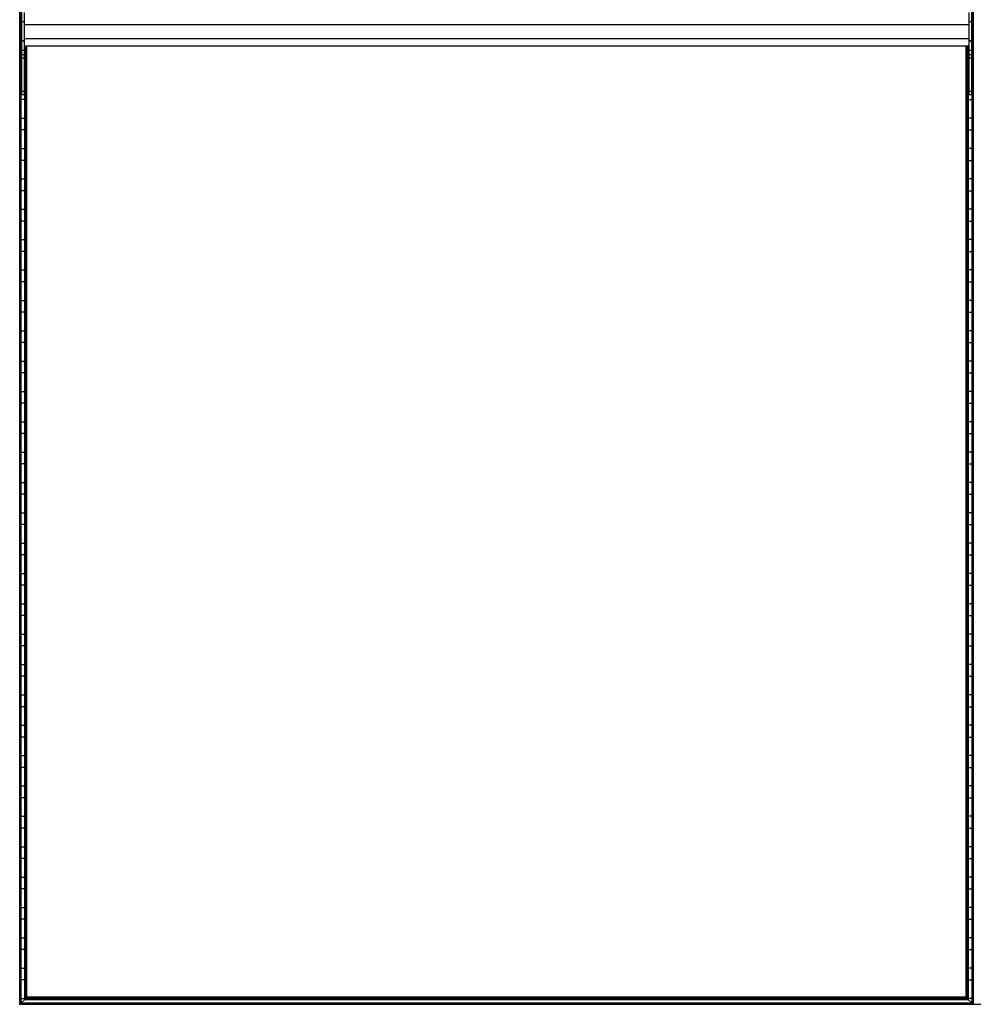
# Model space of a CAD drawing. Header units: millimetres. Extents: x -503 to 1509, y -1200 to 1200.
# Tile 1 of 4: x -503 to 503, y -1200 to -162. Entities that reach past the tile are written whole.
import ezdxf

# ---------------------------------------------------------------- set-up
doc = ezdxf.new("R2010")
doc.units = ezdxf.units.MM

msp = doc.modelspace()

# ---------------------------------------------------------------- linework, layer by layer
at = {"color": 7, "linetype": 'Continuous', "lineweight": 25}
for p, q in [((-502.9, 1200), (-502.9, -1200)), ((-502.5, -1199.7), (-502.5, 1199.7)), ((-501.7, 1198.8), (-501.7, -1198.9)), ((-501.4, -1198.5), (-501.4, 1198.5)), ((501.4, 1198.5), (501.4, -1198.5)), ((501.7, -1198.9), (501.7, 1198.8)), ((502.5, 1199.7), (502.5, -1199.7)), ((502.9, -1200), (502.9, 1200)), ((-501, -154.5), (-501, -241.2)), ((-498, -154.5), (-498, -241.2)), ((498, -154.5), (498, -241.2)), ((501, -154.5), (501, -241.2)), ((-498, -164.3), (-501, -164.3)), ((501, -164.3), (498, -164.3)), ((-501.4, -169.8), (-501, -169.8)), ((-498, -166.9), (498, -166.9)), ((501.4, -169.8), (501, -169.8)), ((-501, -182.2), (-501.4, -182.2)), ((-498, -184.3), (-501, -184.3)), ((-498, -184.5), (-501, -184.5)), ((-498, -181.9), (498, -181.9)), ((501, -184.3), (498, -184.3)), ((501, -184.5), (498, -184.5)), ((501, -182.2), (501.4, -182.2)), ((-498, -194.5), (-501, -194.5)), ((-498, -189.5), (498, -189.5)), ((-497.6, -189.5), (-497.6, -1194.8)), ((-497.3, -1194.4), (-497.3, -189.5)), ((-496.5, -189.5), (-496.5, -1193.6)), ((-496.1, -1193.3), (-496.1, -189.5)), ((-495.4, -1192.5), (-495.4, -189.5)), ((495.4, -1192.5), (495.4, -189.5)), ((496.1, -189.5), (496.1, -1193.3)), ((496.5, -1193.6), (496.5, -189.5)), ((497.3, -189.5), (497.3, -1194.4)), ((497.6, -1194.8), (497.6, -189.5)), ((501, -194.5), (498, -194.5)), ((-501.4, -201.8), (-501, -201.8)), ((-498, -198.9), (-501, -198.9)), ((-498, -202.5), (-501, -202.5)), ((-498, -201.8), (-497.6, -201.8)), ((498, -201.8), (497.6, -201.8)), ((501, -198.9), (498, -198.9)), ((501, -202.5), (498, -202.5)), ((501.4, -201.8), (501, -201.8)), ((-501, -214.2), (-501.4, -214.2)), ((-497.6, -214.2), (-498, -214.2)), ((497.6, -214.2), (498, -214.2)), ((501, -214.2), (501.4, -214.2)), ((-501.4, -233.8), (-501, -233.8)), ((-498, -237.6), (-501, -237.6)), ((-498, -233.8), (-497.6, -233.8)), ((498, -233.8), (497.6, -233.8)), ((501, -237.6), (498, -237.6)), ((501.4, -233.8), (501, -233.8)), ((-497.6, -246.2), (-501.4, -246.2)), ((-498, -241.2), (-501, -241.2)), ((497.6, -246.2), (501.4, -246.2)), ((501, -241.2), (498, -241.2)), ((-501.4, -265.8), (-497.6, -265.8)), ((501.4, -265.8), (497.6, -265.8)), ((-497.6, -278.2), (-501.4, -278.2)), ((497.6, -278.2), (501.4, -278.2)), ((-501.4, -297.8), (-497.6, -297.8)), ((501.4, -297.8), (497.6, -297.8)), ((-497.6, -310.2), (-501.4, -310.2)), ((497.6, -310.2), (501.4, -310.2)), ((-501.4, -329.8), (-497.6, -329.8)), ((501.4, -329.8), (497.6, -329.8)), ((-497.6, -342.2), (-501.4, -342.2)), ((497.6, -342.2), (501.4, -342.2)), ((-501.4, -361.8), (-497.6, -361.8)), ((501.4, -361.8), (497.6, -361.8)), ((-497.6, -374.2), (-501.4, -374.2)), ((497.6, -374.2), (501.4, -374.2)), ((-501.4, -393.8), (-497.6, -393.8)), ((501.4, -393.8), (497.6, -393.8)), ((-497.6, -406.2), (-501.4, -406.2)), ((497.6, -406.2), (501.4, -406.2)), ((-501.4, -425.8), (-497.6, -425.8)), ((501.4, -425.8), (497.6, -425.8)), ((-497.6, -438.2), (-501.4, -438.2)), ((497.6, -438.2), (501.4, -438.2)), ((-501.4, -457.8), (-497.6, -457.8)), ((501.4, -457.8), (497.6, -457.8)), ((-497.6, -470.2), (-501.4, -470.2)), ((497.6, -470.2), (501.4, -470.2)), ((-501.4, -489.8), (-497.6, -489.8)), ((501.4, -489.8), (497.6, -489.8)), ((-497.6, -502.2), (-501.4, -502.2)), ((497.6, -502.2), (501.4, -502.2)), ((-501.4, -521.8), (-497.6, -521.8)), ((501.4, -521.8), (497.6, -521.8)), ((-497.6, -534.2), (-501.4, -534.2)), ((497.6, -534.2), (501.4, -534.2)), ((-501.4, -553.8), (-497.6, -553.8)), ((501.4, -553.8), (497.6, -553.8)), ((-497.6, -566.2), (-501.4, -566.2)), ((497.6, -566.2), (501.4, -566.2)), ((-501.4, -585.8), (-497.6, -585.8)), ((501.4, -585.8), (497.6, -585.8)), ((-497.6, -598.2), (-501.4, -598.2)), ((497.6, -598.2), (501.4, -598.2)), ((-501.4, -617.8), (-497.6, -617.8)), ((501.4, -617.8), (497.6, -617.8)), ((-497.6, -630.2), (-501.4, -630.2)), ((497.6, -630.2), (501.4, -630.2)), ((-501.4, -649.8), (-497.6, -649.8)), ((501.4, -649.8), (497.6, -649.8)), ((-497.6, -662.2), (-501.4, -662.2)), ((497.6, -662.2), (501.4, -662.2)), ((-501.4, -681.8), (-497.6, -681.8)), ((501.4, -681.8), (497.6, -681.8)), ((-497.6, -694.2), (-501.4, -694.2)), ((497.6, -694.2), (501.4, -694.2)), ((-501.4, -713.8), (-497.6, -713.8)), ((501.4, -713.8), (497.6, -713.8)), ((-497.6, -726.2), (-501.4, -726.2)), ((497.6, -726.2), (501.4, -726.2)), ((-501.4, -745.8), (-497.6, -745.8)), ((501.4, -745.8), (497.6, -745.8)), ((-497.6, -758.2), (-501.4, -758.2)), ((497.6, -758.2), (501.4, -758.2)), ((-501.4, -777.8), (-497.6, -777.8)), ((501.4, -777.8), (497.6, -777.8)), ((-497.6, -790.2), (-501.4, -790.2)), ((497.6, -790.2), (501.4, -790.2)), ((-501.4, -809.8), (-497.6, -809.8)), ((501.4, -809.8), (497.6, -809.8)), ((-497.6, -822.2), (-501.4, -822.2)), ((497.6, -822.2), (501.4, -822.2)), ((-501.4, -841.8), (-497.6, -841.8)), ((501.4, -841.8), (497.6, -841.8)), ((-497.6, -854.2), (-501.4, -854.2)), ((497.6, -854.2), (501.4, -854.2)), ((-501.4, -873.8), (-497.6, -873.8)), ((501.4, -873.8), (497.6, -873.8)), ((-497.6, -886.2), (-501.4, -886.2)), ((497.6, -886.2), (501.4, -886.2)), ((-501.4, -905.8), (-497.6, -905.8)), ((501.4, -905.8), (497.6, -905.8)), ((-497.6, -918.2), (-501.4, -918.2)), ((497.6, -918.2), (501.4, -918.2)), ((-501.4, -937.8), (-497.6, -937.8)), ((501.4, -937.8), (497.6, -937.8)), ((-497.6, -950.2), (-501.4, -950.2)), ((497.6, -950.2), (501.4, -950.2)), ((-501.4, -969.8), (-497.6, -969.8)), ((501.4, -969.8), (497.6, -969.8)), ((-497.6, -982.2), (-501.4, -982.2)), ((497.6, -982.2), (501.4, -982.2)), ((-501.4, -1001.8), (-497.6, -1001.8)), ((501.4, -1001.8), (497.6, -1001.8)), ((-497.6, -1014.2), (-501.4, -1014.2)), ((497.6, -1014.2), (501.4, -1014.2)), ((-501.4, -1033.8), (-497.6, -1033.8)), ((501.4, -1033.8), (497.6, -1033.8)), ((-497.6, -1046.2), (-501.4, -1046.2)), ((497.6, -1046.2), (501.4, -1046.2)), ((-501.4, -1065.8), (-497.6, -1065.8)), ((501.4, -1065.8), (497.6, -1065.8)), ((-497.6, -1078.2), (-501.4, -1078.2)), ((497.6, -1078.2), (501.4, -1078.2)), ((-501.4, -1097.8), (-497.6, -1097.8)), ((501.4, -1097.8), (497.6, -1097.8)), ((-497.6, -1110.2), (-501.4, -1110.2)), ((497.6, -1110.2), (501.4, -1110.2)), ((-501.4, -1129.8), (-497.6, -1129.8)), ((501.4, -1129.8), (497.6, -1129.8)), ((-497.6, -1142.2), (-501.4, -1142.2)), ((497.6, -1142.2), (501.4, -1142.2)), ((-501.4, -1161.8), (-497.6, -1161.8)), ((501.4, -1161.8), (497.6, -1161.8)), ((-497.6, -1174.2), (-501.4, -1174.2)), ((497.6, -1174.2), (501.4, -1174.2)), ((-496.5, -1193.6), (-497.3, -1194.4)), ((-496.5, -1193.6), (496.5, -1193.6)), ((-495.4, -1192.5), (-496.1, -1193.3)), ((-496.1, -1193.3), (496.1, -1193.3)), ((495.4, -1192.5), (-495.4, -1192.5)), ((495.4, -1192.5), (496.1, -1193.3)), ((497.3, -1194.4), (496.5, -1193.6)), ((-502.9, -1200), (1508.6, -1200)), ((-502.5, -1199.7), (-501.7, -1198.9)), ((-502.5, -1199.7), (502.5, -1199.7)), ((-501.7, -1198.9), (501.7, -1198.9)), ((-501.4, -1193.8), (-497.6, -1193.8)), ((-497.6, -1194.8), (-501.4, -1198.5)), ((-501.4, -1198.5), (501.4, -1198.5)), ((-497.6, -1194.8), (497.6, -1194.8)), ((-497.3, -1194.4), (497.3, -1194.4)), ((501.4, -1193.8), (497.6, -1193.8)), ((497.6, -1194.8), (501.4, -1198.5)), ((502.5, -1199.7), (501.7, -1198.9))]:
    msp.add_line(p, q, dxfattribs=at)
for points in [[(-496.1, -1193.3), (-496.1, -1193.3), (-496.1, -1193.3), (-496.2, -1193.3), (-496.2, -1193.3), (-496.3, -1193.4), (-496.3, -1193.4), (-496.4, -1193.5), (-496.4, -1193.6), (-496.5, -1193.6)], [(-496.1, -1193.3), (-496.1, -1193.3), (-496.1, -1193.3), (-496.2, -1193.3), (-496.2, -1193.3), (-496.3, -1193.4), (-496.3, -1193.4), (-496.4, -1193.5), (-496.4, -1193.6), (-496.5, -1193.6)], [(496.1, -1193.3), (496.1, -1193.3), (496.1, -1193.3), (496.2, -1193.3), (496.2, -1193.3), (496.3, -1193.4), (496.3, -1193.4), (496.4, -1193.5), (496.4, -1193.6), (496.5, -1193.6)], [(496.1, -1193.3), (496.1, -1193.3), (496.1, -1193.3), (496.2, -1193.3), (496.2, -1193.3), (496.3, -1193.4), (496.3, -1193.4), (496.4, -1193.5), (496.4, -1193.6), (496.5, -1193.6)], [(-502.5, -1199.7), (-502.6, -1199.7), (-502.6, -1199.7), (-502.7, -1199.8), (-502.7, -1199.9), (-502.8, -1199.9), (-502.8, -1200), (-502.9, -1200), (-502.9, -1200), (-502.9, -1200)], [(-502.5, -1199.7), (-502.6, -1199.7), (-502.6, -1199.7), (-502.7, -1199.8), (-502.7, -1199.9), (-502.8, -1199.9), (-502.8, -1200), (-502.9, -1200), (-502.9, -1200), (-502.9, -1200)], [(-501.4, -1198.5), (-501.4, -1198.5), (-501.4, -1198.5), (-501.4, -1198.5), (-501.4, -1198.6), (-501.5, -1198.6), (-501.5, -1198.7), (-501.6, -1198.8), (-501.7, -1198.8), (-501.7, -1198.9)], [(-501.4, -1198.5), (-501.4, -1198.5), (-501.4, -1198.5), (-501.4, -1198.5), (-501.4, -1198.6), (-501.5, -1198.6), (-501.5, -1198.7), (-501.6, -1198.8), (-501.7, -1198.8), (-501.7, -1198.9)], [(-497.3, -1194.4), (-497.3, -1194.4), (-497.4, -1194.5), (-497.4, -1194.6), (-497.5, -1194.6), (-497.6, -1194.7), (-497.6, -1194.7), (-497.6, -1194.7), (-497.6, -1194.8), (-497.6, -1194.8)], [(-497.3, -1194.4), (-497.3, -1194.4), (-497.4, -1194.5), (-497.4, -1194.6), (-497.5, -1194.6), (-497.6, -1194.7), (-497.6, -1194.7), (-497.6, -1194.7), (-497.6, -1194.8), (-497.6, -1194.8)], [(497.3, -1194.4), (497.3, -1194.4), (497.4, -1194.5), (497.4, -1194.6), (497.5, -1194.6), (497.6, -1194.7), (497.6, -1194.7), (497.6, -1194.7), (497.6, -1194.8), (497.6, -1194.8)], [(497.3, -1194.4), (497.3, -1194.4), (497.4, -1194.5), (497.4, -1194.6), (497.5, -1194.6), (497.6, -1194.7), (497.6, -1194.7), (497.6, -1194.7), (497.6, -1194.8), (497.6, -1194.8)], [(501.4, -1198.5), (501.4, -1198.5), (501.4, -1198.5), (501.4, -1198.5), (501.4, -1198.6), (501.5, -1198.6), (501.5, -1198.7), (501.6, -1198.8), (501.7, -1198.8), (501.7, -1198.9)], [(501.4, -1198.5), (501.4, -1198.5), (501.4, -1198.5), (501.4, -1198.5), (501.4, -1198.6), (501.5, -1198.6), (501.5, -1198.7), (501.6, -1198.8), (501.7, -1198.8), (501.7, -1198.9)], [(502.5, -1199.7), (502.6, -1199.7), (502.6, -1199.7), (502.7, -1199.8), (502.7, -1199.9), (502.8, -1199.9), (502.8, -1200), (502.9, -1200), (502.9, -1200), (502.9, -1200)], [(502.5, -1199.7), (502.6, -1199.7), (502.6, -1199.7), (502.7, -1199.8), (502.7, -1199.9), (502.8, -1199.9), (502.8, -1200), (502.9, -1200), (502.9, -1200), (502.9, -1200)]]:
    msp.add_open_spline(points, degree=3, knots=[0, 0, 0, 0, 0.25, 0.25, 0.5, 0.5, 0.75, 0.75, 1, 1, 1, 1], dxfattribs=at)

doc.saveas('drawing.dxf')
